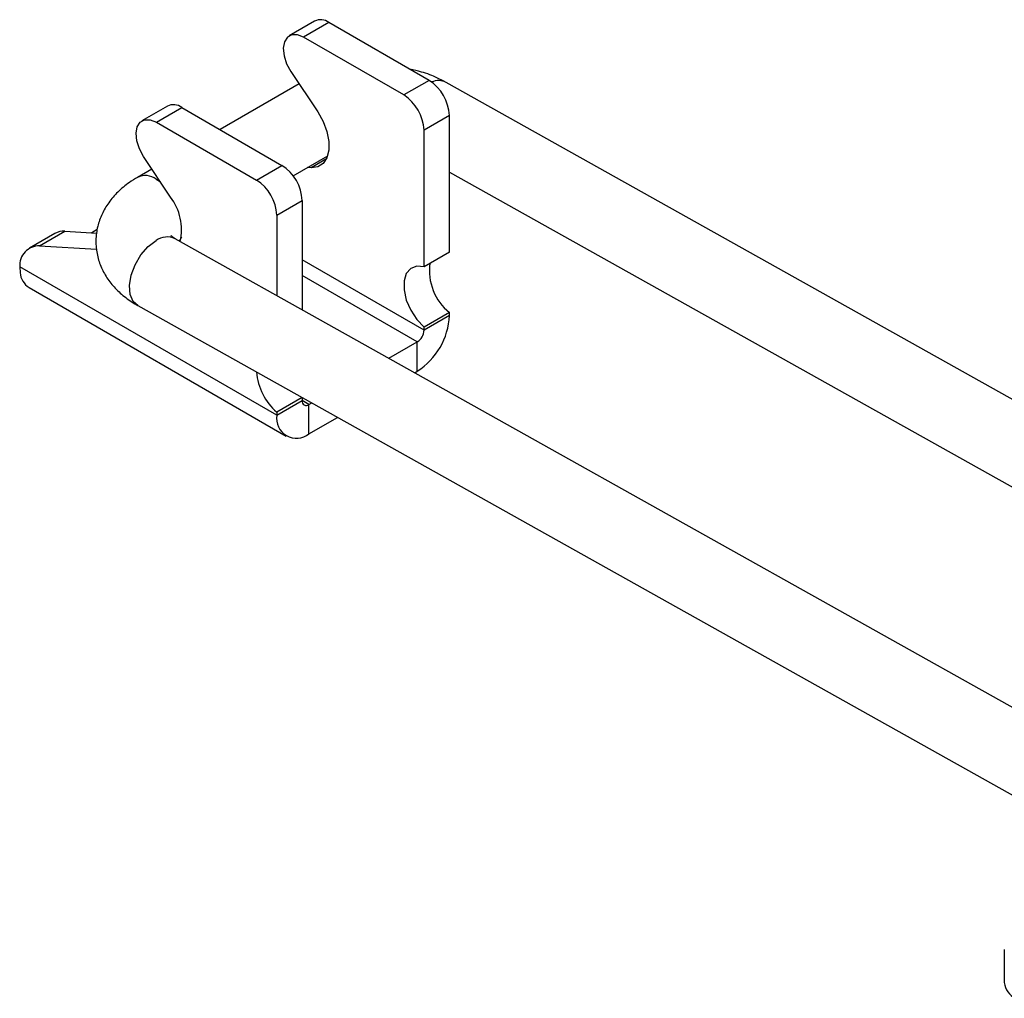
# Model space of a CAD drawing. Extents: x 49 to 506, y 21 to 363.
# Tile 1 of 12: x 49 to 140, y 77 to 168. Entities that reach past the tile are written whole.
import ezdxf

# ---------------------------------------------------------------- set-up
doc = ezdxf.new("R2010")
doc.units = 0
doc.header["$LTSCALE"] = 1.333333
doc.layers.get('0').update_dxf_attribs({"linetype": 'CONTINUOUS'})

msp = doc.modelspace()

# ---------------------------------------------------------------- linework, layer by layer
at = {"color": 7, "linetype": 'CONTINUOUS'}
for p, q in [((75.8976, 167.4521), (73.5406, 166.0914)), ((77.2308, 167.3201), (74.8738, 165.9594)), ((86.5332, 161.9499), (77.2308, 167.3201)), ((84.1762, 160.5893), (74.8738, 165.9594)), ((73.6952, 162.7627), (76.1924, 159.012)), ((86.5332, 161.9499), (84.1762, 160.5893)), ((74.4624, 161.6104), (67.1211, 157.3724)), ((190.6179, 104.403), (88.1023, 161.7641)), ((62.2268, 159.5602), (59.8698, 158.1995)), ((61.203, 158.0675), (63.5601, 159.4281)), ((63.5601, 159.4281), (72.8624, 154.058)), ((88.4188, 158.6839), (86.0618, 157.3233)), ((88.4188, 146.0136), (88.4188, 158.6839)), ((61.203, 158.0675), (70.5054, 152.6973)), ((86.0618, 144.6529), (86.0618, 157.3233)), ((62.5216, 151.1201), (60.0245, 154.8707)), ((73.913, 153.0823), (77.1184, 154.9328)), ((60.7916, 153.7185), (59.4475, 152.9425)), ((70.5054, 152.6973), (72.8624, 154.058)), ((75.5893, 153.8343), (75.2484, 153.8532)), ((88.4188, 153.4384), (161.7977, 112.3803)), ((72.391, 149.4313), (74.7481, 150.792)), ((74.7481, 150.792), (74.7481, 140.6547)), ((72.391, 149.4313), (72.391, 141.9736)), ((51.7842, 147.7391), (49.4272, 146.3784)), ((50.3551, 146.5835), (52.7121, 147.9442)), ((52.7121, 147.9442), (55.6767, 147.7798)), ((55.718, 148.0907), (55.223, 147.805)), ((165.4763, 89.8891), (62.9607, 147.2502)), ((50.3551, 146.5835), (55.6584, 146.2894)), ((63.3922, 147.0088), (63.4477, 147.0408)), ((88.4188, 146.0136), (86.0618, 144.6529)), ((72.391, 130.8652), (48.518, 144.6468)), ((48.518, 144.6468), (48.55, 144.0926)), ((49.3812, 142.7203), (73.2657, 128.9321)), ((59.4884, 141.0444), (162.0209, 83.674)), ((88.4188, 140.3915), (86.0618, 139.0308)), ((88.4188, 140.1179), (86.0618, 138.7572)), ((88.4188, 140.1179), (88.4188, 140.3915)), ((86.0618, 138.7572), (86.0618, 139.0308)), ((82.8009, 136.1489), (85.4332, 137.6685)), ((85.4332, 134.9467), (85.4332, 137.6685)), ((85.1951, 134.8092), (85.4332, 134.9467)), ((74.7481, 132.4996), (72.391, 131.1389)), ((72.391, 130.8652), (74.7481, 132.2259)), ((74.7481, 132.4996), (74.7481, 132.2259)), ((75.3766, 131.8629), (75.633, 132.011)), ((75.3766, 129.1411), (75.3766, 131.8629)), ((72.391, 131.1389), (72.391, 130.8652)), ((75.3766, 129.1411), (78.0272, 130.6713)), ((139.9474, 81.2862), (139.9474, 78.2015))]:
    msp.add_line(p, q, dxfattribs=at)
at = {"color": 8, "linetype": 'CONTINUOUS'}
for p, q in [((77.0018, 154.6497), (75.5893, 153.8343)), ((61.1865, 152.7885), (61.5823, 152.5309)), ((86.0618, 138.7572), (74.7481, 145.2884)), ((85.4332, 137.6685), (74.7481, 143.8369)), ((75.3766, 131.8629), (74.7481, 132.2258))]:
    msp.add_line(p, q, dxfattribs=at)
at = {"color": 7, "linetype": 'CONTINUOUS', "flags": 128}
for points in [[(74.8738, 165.9594), (74.3016, 166.187), (73.7834, 166.1879), (73.368, 165.9619), (73.0946, 165.5303), (72.989, 164.9338), (73.0611, 164.2287), (73.3041, 163.4815), (73.6952, 162.7627)], [(60.0245, 154.8707), (59.6334, 155.5896), (59.3903, 156.3368), (59.3182, 157.0419), (59.4239, 157.6383), (59.6973, 158.0699), (60.1127, 158.2959), (60.6309, 158.2951), (61.203, 158.0675)], [(76.1924, 159.012), (76.6925, 158.1253), (77.0457, 157.1969), (77.2291, 156.287), (77.2307, 155.4547), (77.0505, 154.7537), (76.7001, 154.2297), (76.2023, 153.9164), (75.5893, 153.8343)], [(86.0618, 144.6529), (85.3856, 144.714), (84.8207, 144.4994), (84.415, 144.0275), (84.2031, 143.3386), (84.2031, 142.4912), (84.415, 141.5576), (84.8207, 140.6173), (85.3856, 139.7504), (86.0618, 139.0308)]]:
    msp.add_lwpolyline(points, dxfattribs=at)
at = {"color": 8, "linetype": 'CONTINUOUS', "flags": 128}
for points in [[(63.5327, 147.3785), (63.4216, 147.1825), (63.3203, 147.049)], [(59.4884, 141.0444), (59.0666, 141.4277), (58.782, 142.0814), (58.7146, 142.9186), (58.8701, 143.8649), (59.2348, 144.8364), (59.7764, 145.7466), (60.4466, 146.5148), (61.1859, 147.0725)]]:
    msp.add_lwpolyline(points, dxfattribs=at)
at = {"color": 7, "linetype": 'CONTINUOUS'}
for centre, radius, start, end in [((76.4544, 166.2777), 1.2997, 53.321624, 115.368234), ((84.3249, 158.4977), 4.0981, 2.60541, 57.39458), ((81.9679, 157.137), 4.0981, 2.60541, 57.39458), ((62.7837, 158.3857), 1.2997, 53.321624, 115.368234), ((70.6542, 150.6057), 4.0981, 2.60541, 57.39458), ((68.2971, 149.245), 4.0981, 2.60541, 57.39458), ((58.4948, 148.0695), 5.0519, 347.636419, 37.146084), ((52.5872, 146.3078), 1.6411, 85.634328, 119.291956), ((50.3252, 144.7722), 1.8115, 89.055597, 183.968868), ((91.5322, 144.2649), 4.9695, 171.828242, 231.208012), ((50.372, 144.2583), 1.8295, 185.198667, 237.209662), ((81.9368, 140.4128), 6.4887, 302.605472, 357.394527), ((84.6971, 138.8193), 1.366, 302.605407, 357.394593), ((76.0035, 135.3002), 5.5106, 184.394237, 229.037977), ((75.1312, 132.1638), 0.3882, 170.785836, 309.203412), ((74.2111, 130.57), 1.8439, 170.785952, 309.203296), ((141.7268, 78.379), 1.7882, 185.694846, 245.625248)]:
    msp.add_arc(centre, radius, start, end, dxfattribs=at)
at = {"color": 8, "linetype": 'CONTINUOUS'}
for centre, radius, start, end in [((87.4012, 160.3233), 1.6023, 64.052868, 113.201996), ((60.1865, 151.3931), 1.7167, 54.373069, 115.466527), ((62.2241, 145.655), 1.757, 65.212459, 126.218469)]:
    msp.add_arc(centre, radius, start, end, dxfattribs=at)
at = {"color": 7, "linetype": 'CONTINUOUS'}
for points, knots in [([(88.1023, 161.7641), (87.8404, 161.9012), (87.1253, 162.2757), (86.0051, 162.7069), (85.1028, 162.9069), (84.7339, 162.9886)], [0, 0, 0, 0, 0.2546126, 0.6953257, 1, 1, 1, 1]), ([(59.4475, 152.9425), (59.1932, 152.7868), (58.5357, 152.3841), (57.618, 151.6171), (56.7612, 150.6307), (56.128, 149.5561), (55.7087, 148.3781), (55.5415, 147.1293), (55.6504, 145.8671), (56.01, 144.6856), (56.5899, 143.6007), (57.3762, 142.6199), (58.3379, 141.7479), (59.1045, 141.2791), (59.4884, 141.0444)], [0, 0, 0, 0, 0.0581943, 0.1504508, 0.2381708, 0.3218561, 0.4028164, 0.4907213, 0.5751395, 0.6575558, 0.7397836, 0.8239402, 0.9118372, 1, 1, 1, 1]), ([(62.9607, 147.2502), (62.8893, 147.2924), (62.6861, 147.4125), (62.5501, 147.5491), (62.5635, 147.5307), (62.5679, 147.5248)], [0, 0, 0, 0, 0.2689903, 0.7646676, 1, 1, 1, 1])]:
    msp.add_open_spline(points, degree=3, knots=knots, dxfattribs=at)

doc.saveas('drawing.dxf')
